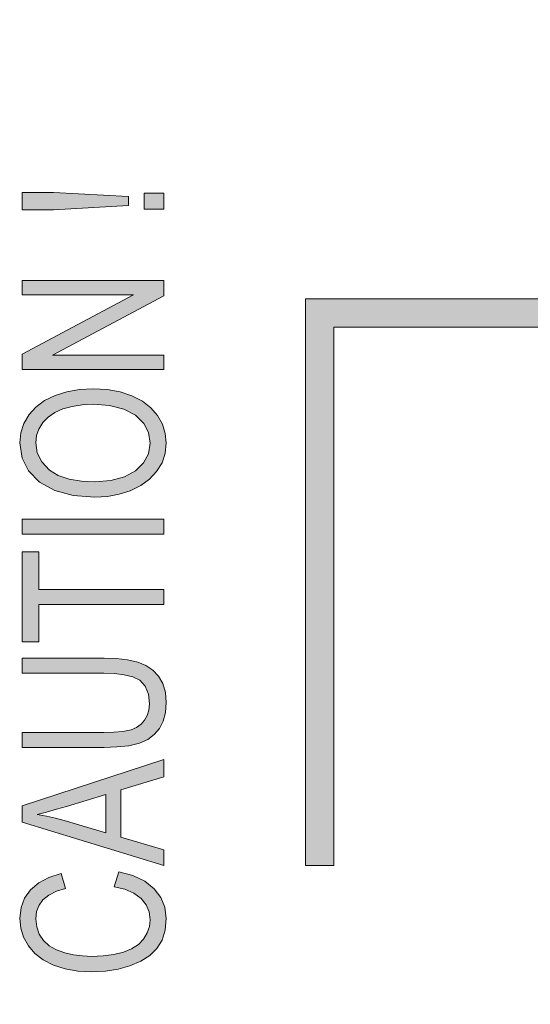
# Model space of a CAD drawing. Header units: inches. Extents: x 0 to 521, y 0 to 277.
# Tile 9 of 12: x 362 to 380, y 113 to 147. Entities that reach past the tile are written whole.
import ezdxf

# ---------------------------------------------------------------- set-up
doc = ezdxf.new("R2010")
doc.units = ezdxf.units.IN
doc.header["$MEASUREMENT"] = 0
doc.layers.get('0').update_dxf_attribs({"lineweight": 13})

msp = doc.modelspace()

# ---------------------------------------------------------------- hatches: boundary and pattern name
h = msp.add_hatch(color=256)
h.paths.add_polyline_path([(362.7629099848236, 126.8226761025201), (367.1728690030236, 126.8226761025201), (367.1728690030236, 127.3520082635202), (362.7629099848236, 127.3520082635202), (362.7629099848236, 128.6753362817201), (362.1728690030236, 128.6753362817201), (362.1728690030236, 125.5048050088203), (362.7629099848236, 125.5048050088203)])
h.paths.add_polyline_path([(364.6796903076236, 134.4352277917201), (364.1942601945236, 134.4084385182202), (363.7459039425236, 134.3290497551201), (363.3393083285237, 134.2005762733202), (362.9657422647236, 134.0169725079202), (362.6584325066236, 133.7887665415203), (362.4170365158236, 133.5229532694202), (362.2290296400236, 133.2060811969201), (362.1207610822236, 132.8781771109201), (362.0841921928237, 132.5252679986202), (362.1664972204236, 131.9829733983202), (362.3977494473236, 131.5344619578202), (362.7893426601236, 131.1439214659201), (363.3212012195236, 130.8463777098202), (363.9769405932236, 130.6677238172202), (364.7376711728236, 130.6098531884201), (365.1784309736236, 130.6363578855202), (365.5923374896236, 130.7131720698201), (365.9862903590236, 130.8385112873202), (366.3617669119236, 131.0204032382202), (366.6721304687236, 131.2467691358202), (366.9190672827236, 131.5120055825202), (367.1087434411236, 131.8240859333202), (367.2200365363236, 132.1564466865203), (367.2581350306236, 132.5225404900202), (367.2241081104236, 132.8612976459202), (367.1235044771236, 133.1814937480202), (366.9511773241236, 133.4938902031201), (366.7190211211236, 133.7661671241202), (366.4151021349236, 134.0002695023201), (366.0408898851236, 134.1902135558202), (365.6288978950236, 134.3248725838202), (365.1741624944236, 134.4074447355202)])
h.paths.add_polyline_path([(367.1728690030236, 138.2633318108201), (362.1728690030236, 138.2633318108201), (362.1728690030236, 137.7558283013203), (366.0985170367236, 137.7558283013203), (362.1728690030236, 135.6548723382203), (362.1728690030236, 135.1118978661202), (367.1728690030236, 135.1118978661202), (367.1728690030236, 135.6194013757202), (363.2438103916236, 135.6194013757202), (367.1728690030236, 137.7203573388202)])
h.paths.add_polyline_path([(363.2813273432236, 141.3629221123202), (362.1728690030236, 141.3629221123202), (362.1728690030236, 140.7544626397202), (363.2813273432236, 140.7544626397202), (365.9313955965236, 140.9045309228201), (365.9313955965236, 141.2210401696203)])
h.paths.add_polyline_path([(388.2735511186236, 152.7201138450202), (390.2435374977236, 152.7201138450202), (390.2435374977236, 148.3101547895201), (390.7728690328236, 148.3101547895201), (390.7728690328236, 153.3101547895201), (388.2735511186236, 153.3101547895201)])
h.paths.add_polyline_path([(362.1728690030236, 129.8376840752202), (362.1728690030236, 129.3083519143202), (367.1728690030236, 129.3083519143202), (367.1728690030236, 129.8376840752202)])
h.paths.add_polyline_path([(366.4736875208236, 141.3410944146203), (366.4736875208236, 140.7762922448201), (367.1728690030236, 140.7762922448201), (367.1728690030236, 141.3410944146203)])
h.paths.add_polyline_path([(363.6730411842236, 114.5240409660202), (363.3780134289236, 114.6302838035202), (363.1291968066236, 114.7773569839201), (362.9300313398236, 114.9591021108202), (362.7766399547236, 115.1827700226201), (362.6850241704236, 115.4376460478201), (362.6537694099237, 115.7312711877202), (362.6830328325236, 115.9875219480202), (362.7672920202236, 116.2070610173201), (362.9046485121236, 116.3958737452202), (363.1166016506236, 116.5668317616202), (363.3845316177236, 116.7003826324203), (363.6974255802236, 116.8008484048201), (363.5439468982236, 117.3219942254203), (363.1168962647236, 117.1859361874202), (362.7554771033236, 116.9934705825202), (362.4706928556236, 116.7510829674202), (362.2579164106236, 116.4555857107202), (362.1314790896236, 116.1239897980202), (362.0876027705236, 115.7421852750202), (362.1218161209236, 115.3970461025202), (362.2215888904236, 115.0781416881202), (362.3911500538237, 114.7708345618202), (362.6189758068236, 114.5029088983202), (362.9126885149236, 114.2753833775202), (363.2745061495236, 114.0914348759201), (363.6846387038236, 113.9596254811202), (364.1401008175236, 113.8802564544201), (364.6353520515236, 113.8540543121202), (365.1152568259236, 113.8782879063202), (365.5628235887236, 113.9495167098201), (365.9757339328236, 114.0641497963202), (366.3597785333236, 114.2270686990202), (366.6812421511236, 114.4345159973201), (366.9307134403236, 114.6807937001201), (367.1100604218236, 114.9724405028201), (367.2210846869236, 115.3259073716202), (367.2581350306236, 115.7339996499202), (367.2085662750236, 116.1383758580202), (367.0671683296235, 116.4841382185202), (366.8318048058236, 116.7899342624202), (366.4995134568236, 117.0513897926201), (366.0806243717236, 117.2520645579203), (365.5869208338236, 117.3902072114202), (365.4197993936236, 116.8608755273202), (365.7934105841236, 116.7700124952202), (366.1149163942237, 116.6317999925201), (366.3715425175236, 116.4435286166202), (366.5523986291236, 116.2175845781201), (366.6566352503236, 115.9703633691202), (366.6919685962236, 115.6903435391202), (366.6659157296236, 115.4514316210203), (366.5888741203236, 115.2272734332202), (366.4573881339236, 115.0105823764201), (366.2745153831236, 114.8197112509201), (366.0362296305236, 114.6637655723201), (365.7472209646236, 114.5470966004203), (365.4028087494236, 114.4635811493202), (365.0299861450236, 114.4152922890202), (364.6319411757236, 114.3997568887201), (364.3005980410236, 114.4139968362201), (363.9813514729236, 114.4557699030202)])
h.paths.add_polyline_path([(367.1728690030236, 121.3465508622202), (362.1728690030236, 119.7094430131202), (362.1728690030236, 119.1391839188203), (367.1728690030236, 117.6030310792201), (367.1728690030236, 118.1651047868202), (365.6585443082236, 118.6043953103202), (365.6585443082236, 120.2769736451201), (367.1728690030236, 120.7435497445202)])
edge = h.paths.add_edge_path()
edge.add_line((390.6728690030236, 123.6084881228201), (392.6728690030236, 123.6084881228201))
edge.add_line((392.6728690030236, 123.6084881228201), (392.6728690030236, 112.7084881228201))
edge.add_line((392.6728690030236, 112.7084881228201), (396.0728690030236, 112.7084881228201))
edge.add_line((396.0728690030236, 112.7084881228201), (396.0728690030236, 122.5484881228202))
edge.add_arc((394.8743699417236, 127.6084881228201), 5.200000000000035, 283.3253676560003, 357.7957724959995)
edge.add_line((400.0705223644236, 127.4084881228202), (401.5728690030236, 127.4084881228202))
edge.add_line((401.5728690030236, 127.4084881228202), (401.5728690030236, 127.8084881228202))
edge.add_line((401.5728690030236, 127.8084881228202), (400.0705223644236, 127.8084881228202))
edge.add_arc((394.8743699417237, 127.6084881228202), 5.199999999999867, 2.204227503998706, 76.67463234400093)
edge.add_line((396.0728690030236, 132.6684881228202), (396.0728690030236, 146.9084881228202))
edge.add_line((396.0728690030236, 146.9084881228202), (393.4728690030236, 146.9084881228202))
edge.add_line((393.4728690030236, 146.9084881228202), (393.4728690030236, 137.6101547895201))
edge.add_line((393.4728690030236, 137.6101547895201), (386.0728690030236, 137.6101547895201))
edge.add_line((386.0728690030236, 137.6101547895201), (386.0728690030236, 154.1684881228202))
edge.add_line((386.0728690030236, 154.1684881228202), (387.0728690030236, 153.4601547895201))
edge.add_line((387.0728690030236, 153.4601547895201), (387.0728690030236, 154.1101547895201))
edge.add_line((387.0728690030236, 154.1101547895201), (392.4728690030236, 154.1101547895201))
edge.add_line((392.4728690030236, 154.1101547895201), (392.4728690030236, 153.4601547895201))
edge.add_line((392.4728690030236, 153.4601547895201), (393.4728690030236, 154.1684881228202))
edge.add_line((393.4728690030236, 154.1684881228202), (393.4728690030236, 148.9084881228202))
edge.add_line((393.4728690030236, 148.9084881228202), (393.6728690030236, 148.9084881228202))
edge.add_line((393.6728690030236, 148.9084881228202), (393.6728690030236, 154.3101547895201))
edge.add_line((393.6728690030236, 154.3101547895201), (392.4728690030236, 155.1601547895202))
edge.add_line((392.4728690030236, 155.1601547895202), (392.4728690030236, 154.5101547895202))
edge.add_line((392.4728690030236, 154.5101547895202), (387.0728690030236, 154.5101547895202))
edge.add_line((387.0728690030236, 154.5101547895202), (387.0728690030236, 155.1601547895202))
edge.add_line((387.0728690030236, 155.1601547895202), (385.8728690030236, 154.3101547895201))
edge.add_line((385.8728690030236, 154.3101547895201), (385.8728690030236, 137.6101547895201))
edge.add_line((385.8728690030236, 137.6101547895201), (372.1728690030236, 137.6101547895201))
edge.add_line((372.1728690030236, 137.6101547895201), (372.1728690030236, 117.6101547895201))
edge.add_line((372.1728690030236, 117.6101547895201), (373.1728690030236, 117.6101547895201))
edge.add_line((373.1728690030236, 117.6101547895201), (373.1728690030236, 136.6084881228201))
edge.add_line((373.1728690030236, 136.6084881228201), (385.8728690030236, 136.6084881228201))
edge.add_line((385.8728690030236, 136.6084881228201), (385.8728690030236, 132.6084881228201))
edge.add_line((385.8728690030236, 132.6084881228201), (386.0728690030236, 132.6084881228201))
edge.add_line((386.0728690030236, 132.6084881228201), (386.0728690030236, 136.6084881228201))
edge.add_line((386.0728690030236, 136.6084881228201), (392.6728690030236, 136.6084881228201))
edge.add_line((392.6728690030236, 136.6084881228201), (392.6728690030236, 131.6084881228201))
edge.add_line((392.6728690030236, 131.6084881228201), (390.6728690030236, 131.6084881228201))
edge.add_line((390.6728690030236, 131.6084881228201), (390.6728690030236, 130.6084881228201))
edge.add_line((390.6728690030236, 130.6084881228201), (385.8728690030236, 130.6084881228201))
edge.add_line((385.8728690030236, 130.6084881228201), (385.8728690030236, 127.8084881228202))
edge.add_line((385.8728690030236, 127.8084881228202), (380.5728690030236, 127.8084881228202))
edge.add_line((380.5728690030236, 127.8084881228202), (380.5728690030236, 127.4084881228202))
edge.add_line((380.5728690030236, 127.4084881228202), (385.8728690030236, 127.4084881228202))
edge.add_line((385.8728690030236, 127.4084881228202), (385.8728690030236, 124.6084881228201))
edge.add_line((385.8728690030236, 124.6084881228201), (390.6728690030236, 124.6084881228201))
edge.add_line((390.6728690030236, 124.6084881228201), (390.6728690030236, 123.6084881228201))
h.paths.add_polyline_path([(362.1728690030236, 124.3942999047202), (365.0582714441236, 124.3942999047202), (365.4328544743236, 124.3827716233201), (365.7760006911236, 124.3445126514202), (366.0817898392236, 124.2705237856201), (366.3303878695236, 124.1459600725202), (366.5154617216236, 123.9411571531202), (366.6263944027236, 123.6576697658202), (366.6612728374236, 123.3138088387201), (366.6427780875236, 123.0958630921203), (366.5867089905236, 122.9016845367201), (366.4954516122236, 122.7347860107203), (366.3718941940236, 122.5960258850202), (366.2133602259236, 122.4846938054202), (366.0200722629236, 122.4024852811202), (365.7265436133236, 122.3415749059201), (365.4068720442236, 122.3145987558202), (365.0582714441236, 122.3069872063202), (362.1728690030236, 122.3069872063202), (362.1728690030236, 121.7776559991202), (365.0616821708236, 121.7776559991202), (365.5152090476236, 121.7914082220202), (365.9344565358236, 121.8377665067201), (366.3174000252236, 121.9292891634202), (366.6047150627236, 122.0571369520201), (366.8363261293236, 122.2280934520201), (367.0166901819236, 122.4403784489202), (367.1509012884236, 122.7026267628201), (367.2317334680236, 123.0116794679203), (367.2581350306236, 123.3601936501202), (367.2275952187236, 123.7195032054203), (367.1341388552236, 124.0342286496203), (366.9818730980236, 124.2933448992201), (366.7797826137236, 124.5051423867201), (366.5418384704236, 124.6679226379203), (366.2584665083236, 124.7864783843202), (365.8918681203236, 124.8685681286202), (365.4924419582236, 124.9108445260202), (365.0616821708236, 124.9236311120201), (362.1728690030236, 124.9236311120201)])
h.paths.add_polyline_path([(386.0728690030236, 127.4084881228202), (395.8728690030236, 127.4084881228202), (395.8728690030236, 124.8084881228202), (386.0728690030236, 124.8084881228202)], flags=16)
edge = h.paths.add_edge_path(flags=16)
edge.add_line((399.8703683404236, 127.8084881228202), (396.0728690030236, 127.8084881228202))
edge.add_line((396.0728690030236, 127.8084881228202), (396.0728690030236, 132.4627233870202))
edge.add_arc((394.8743699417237, 127.6084881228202), 4.999999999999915, 2.2924427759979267, 76.1311762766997, ccw=False)
h.paths.add_polyline_path([(395.8728690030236, 130.6084881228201), (393.6728690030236, 130.6084881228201), (393.6728690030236, 146.7084881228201), (395.8728690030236, 146.7084881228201)], flags=16)
h.paths.add_polyline_path([(395.8728690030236, 130.4084881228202), (395.8728690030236, 127.8084881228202), (386.0728690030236, 127.8084881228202), (386.0728690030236, 130.4084881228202)], flags=16)
edge = h.paths.add_edge_path(flags=16)
edge.add_line((396.0728690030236, 122.7542528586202), (396.0728690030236, 127.4084881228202))
edge.add_line((396.0728690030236, 127.4084881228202), (399.8703683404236, 127.4084881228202))
edge.add_arc((394.8743699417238, 127.60848812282), 4.999999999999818, 283.86882372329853, 357.7075572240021, ccw=False)
h.paths.add_polyline_path([(362.9061568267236, 133.2401385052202), (363.0924388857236, 133.4326721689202), (363.3286458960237, 133.5951550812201), (363.6121592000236, 133.7230856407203), (363.9376549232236, 133.8158120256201), (364.2935699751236, 133.8712400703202), (364.6762795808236, 133.8895258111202), (365.2527634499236, 133.8490691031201), (365.7562234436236, 133.7216395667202), (366.1675072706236, 133.5027563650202), (366.4649540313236, 133.2146680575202), (366.6357521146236, 132.8888761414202), (366.6919685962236, 132.5198110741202), (366.6319830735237, 132.1408870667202), (366.4608644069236, 131.8219013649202), (366.1735511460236, 131.5430044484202), (365.7800891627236, 131.3260061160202), (365.2998177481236, 131.1969762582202), (364.7479030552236, 131.1555551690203), (364.2663481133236, 131.1765671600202), (363.8287499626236, 131.2449030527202), (363.4460980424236, 131.3700319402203), (363.1380803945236, 131.5593752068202), (362.8643469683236, 131.8549961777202), (362.7056856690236, 132.1771883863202), (362.6537694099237, 132.5279974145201), (362.6820346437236, 132.7816160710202), (362.7648840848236, 133.0159232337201)], flags=16)
h.paths.add_polyline_path([(365.1196630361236, 120.1132630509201), (365.1196630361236, 118.7571920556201), (363.6530871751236, 119.1964825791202), (363.3462532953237, 119.2798544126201), (363.0277774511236, 119.3518293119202), (362.6981078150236, 119.4120353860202), (363.0365728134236, 119.4951404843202), (363.3808095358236, 119.5910150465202), (363.7349425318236, 119.6958007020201)], flags=16)
h.paths.add_polyline_path([(395.8728690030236, 112.9084881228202), (393.6728690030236, 112.9084881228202), (393.6728690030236, 124.6084881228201), (395.8728690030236, 124.6084881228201)], flags=16)

# ---------------------------------------------------------------- linework, layer by layer
at = {"color": 7, "linetype": 'Continuous'}
for p, q in [((362.1728690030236, 141.3629221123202), (362.1728690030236, 140.7544626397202)), ((363.2813273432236, 141.3629221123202), (362.1728690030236, 141.3629221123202)), ((365.9313955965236, 141.2210401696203), (363.2813273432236, 141.3629221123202)), ((365.9313955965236, 140.9045309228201), (365.9313955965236, 141.2210401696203)), ((366.4736875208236, 141.3410944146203), (366.4736875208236, 140.7762922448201)), ((367.1728690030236, 141.3410944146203), (366.4736875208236, 141.3410944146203)), ((367.1728690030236, 140.7762922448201), (367.1728690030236, 141.3410944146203)), ((363.2813273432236, 140.7544626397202), (365.9313955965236, 140.9045309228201)), ((366.4736875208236, 140.7762922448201), (367.1728690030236, 140.7762922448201)), ((362.1728690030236, 140.7544626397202), (363.2813273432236, 140.7544626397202)), ((362.1728690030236, 138.2633318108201), (362.1728690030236, 137.7558283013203)), ((367.1728690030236, 138.2633318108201), (362.1728690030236, 138.2633318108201)), ((367.1728690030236, 137.7203573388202), (367.1728690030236, 138.2633318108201)), ((366.0985170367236, 137.7558283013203), (362.1728690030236, 135.6548723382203)), ((362.1728690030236, 137.7558283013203), (366.0985170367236, 137.7558283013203)), ((363.2438103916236, 135.6194013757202), (367.1728690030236, 137.7203573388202)), ((372.1728690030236, 137.6101547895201), (372.1728690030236, 117.6101547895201)), ((385.8728690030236, 137.6101547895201), (372.1728690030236, 137.6101547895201)), ((373.1728690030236, 117.6101547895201), (373.1728690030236, 136.6084881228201)), ((373.1728690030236, 136.6084881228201), (385.8728690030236, 136.6084881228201)), ((362.1728690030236, 135.6548723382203), (362.1728690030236, 135.1118978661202)), ((367.1728690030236, 135.6194013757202), (363.2438103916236, 135.6194013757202)), ((367.1728690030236, 135.1118978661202), (367.1728690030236, 135.6194013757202)), ((362.1728690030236, 135.1118978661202), (367.1728690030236, 135.1118978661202)), ((362.1728690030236, 129.8376840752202), (362.1728690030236, 129.3083519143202)), ((367.1728690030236, 129.8376840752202), (362.1728690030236, 129.8376840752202)), ((367.1728690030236, 129.3083519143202), (367.1728690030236, 129.8376840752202)), ((362.1728690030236, 129.3083519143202), (367.1728690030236, 129.3083519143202)), ((362.1728690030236, 128.6753362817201), (362.1728690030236, 125.5048050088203)), ((362.7629099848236, 128.6753362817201), (362.1728690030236, 128.6753362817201)), ((362.7629099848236, 127.3520082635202), (362.7629099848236, 128.6753362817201)), ((367.1728690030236, 127.3520082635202), (362.7629099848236, 127.3520082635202)), ((367.1728690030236, 126.8226761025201), (367.1728690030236, 127.3520082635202)), ((362.7629099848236, 125.5048050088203), (362.7629099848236, 126.8226761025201)), ((362.7629099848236, 126.8226761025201), (367.1728690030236, 126.8226761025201)), ((362.1728690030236, 125.5048050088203), (362.7629099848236, 125.5048050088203)), ((362.1728690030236, 124.9236311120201), (362.1728690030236, 124.3942999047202)), ((365.0616821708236, 124.9236311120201), (362.1728690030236, 124.9236311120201)), ((362.1728690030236, 124.3942999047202), (365.0582714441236, 124.3942999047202)), ((362.1728690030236, 122.3069872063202), (362.1728690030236, 121.7776559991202)), ((365.0582714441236, 122.3069872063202), (362.1728690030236, 122.3069872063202)), ((362.1728690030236, 121.7776559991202), (365.0616821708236, 121.7776559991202)), ((367.1728690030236, 121.3465508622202), (362.1728690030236, 119.7094430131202)), ((367.1728690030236, 120.7435497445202), (367.1728690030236, 121.3465508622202)), ((365.6585443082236, 120.2769736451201), (367.1728690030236, 120.7435497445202)), ((365.6585443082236, 118.6043953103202), (365.6585443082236, 120.2769736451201)), ((363.7349425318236, 119.6958007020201), (365.1196630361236, 120.1132630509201)), ((365.1196630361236, 120.1132630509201), (365.1196630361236, 118.7571920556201)), ((362.1728690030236, 119.7094430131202), (362.1728690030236, 119.1391839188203)), ((362.1728690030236, 119.1391839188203), (367.1728690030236, 117.6030310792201)), ((365.1196630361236, 118.7571920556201), (363.6530871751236, 119.1964825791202)), ((367.1728690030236, 118.1651047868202), (365.6585443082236, 118.6043953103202)), ((367.1728690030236, 117.6030310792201), (367.1728690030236, 118.1651047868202)), ((372.1728690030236, 117.6101547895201), (373.1728690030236, 117.6101547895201)), ((363.6974255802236, 116.8008484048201), (363.5439468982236, 117.3219942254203)), ((365.5869208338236, 117.3902072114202), (365.4197993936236, 116.8608755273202))]:
    msp.add_line(p, q, dxfattribs=at)
for points in [[(363.3393083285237, 134.2005762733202), (362.9657422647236, 134.0169725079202), (362.6584325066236, 133.7887665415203), (362.4170365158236, 133.5229532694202)], [(364.6796903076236, 134.4352277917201), (364.1942601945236, 134.4084385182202), (363.7459039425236, 134.3290497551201), (363.3393083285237, 134.2005762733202)], [(366.0408898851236, 134.1902135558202), (365.6288978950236, 134.3248725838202), (365.1741624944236, 134.4074447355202), (364.6796903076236, 134.4352277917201)], [(366.9511773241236, 133.4938902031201), (366.7190211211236, 133.7661671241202), (366.4151021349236, 134.0002695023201), (366.0408898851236, 134.1902135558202)], [(363.6121592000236, 133.7230856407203), (363.9376549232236, 133.8158120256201), (364.2935699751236, 133.8712400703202), (364.6762795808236, 133.8895258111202)], [(364.6762795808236, 133.8895258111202), (365.2527634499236, 133.8490691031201), (365.7562234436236, 133.7216395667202), (366.1675072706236, 133.5027563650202)], [(362.4170365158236, 133.5229532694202), (362.2290296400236, 133.2060811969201), (362.1207610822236, 132.8781771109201), (362.0841921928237, 132.5252679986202)], [(362.9061568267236, 133.2401385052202), (363.0924388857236, 133.4326721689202), (363.3286458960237, 133.5951550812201), (363.6121592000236, 133.7230856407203)], [(366.1675072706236, 133.5027563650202), (366.4649540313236, 133.2146680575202), (366.6357521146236, 132.8888761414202), (366.6919685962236, 132.5198110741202)], [(367.2581350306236, 132.5225404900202), (367.2241081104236, 132.8612976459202), (367.1235044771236, 133.1814937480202), (366.9511773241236, 133.4938902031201)], [(362.6537694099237, 132.5279974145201), (362.6820346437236, 132.7816160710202), (362.7648840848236, 133.0159232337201), (362.9061568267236, 133.2401385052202)], [(362.0841921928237, 132.5252679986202), (362.1664972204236, 131.9829733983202), (362.3977494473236, 131.5344619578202), (362.7893426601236, 131.1439214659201)], [(363.1380803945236, 131.5593752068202), (362.8643469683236, 131.8549961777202), (362.7056856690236, 132.1771883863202), (362.6537694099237, 132.5279974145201)], [(366.6919685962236, 132.5198110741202), (366.6319830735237, 132.1408870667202), (366.4608644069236, 131.8219013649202), (366.1735511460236, 131.5430044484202)], [(366.9190672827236, 131.5120055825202), (367.1087434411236, 131.8240859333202), (367.2200365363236, 132.1564466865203), (367.2581350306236, 132.5225404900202)], [(364.7479030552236, 131.1555551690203), (364.2663481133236, 131.1765671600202), (363.8287499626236, 131.2449030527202), (363.4460980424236, 131.3700319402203), (363.1380803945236, 131.5593752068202)], [(366.1735511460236, 131.5430044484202), (365.7800891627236, 131.3260061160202), (365.2998177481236, 131.1969762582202), (364.7479030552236, 131.1555551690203)], [(365.9862903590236, 130.8385112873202), (366.3617669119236, 131.0204032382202), (366.6721304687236, 131.2467691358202), (366.9190672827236, 131.5120055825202)], [(362.7893426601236, 131.1439214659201), (363.3212012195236, 130.8463777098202), (363.9769405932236, 130.6677238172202), (364.7376711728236, 130.6098531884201)], [(364.7376711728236, 130.6098531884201), (365.1784309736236, 130.6363578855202), (365.5923374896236, 130.7131720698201), (365.9862903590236, 130.8385112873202)], [(366.2584665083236, 124.7864783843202), (365.8918681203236, 124.8685681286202), (365.4924419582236, 124.9108445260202), (365.0616821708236, 124.9236311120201)], [(366.9818730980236, 124.2933448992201), (366.7797826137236, 124.5051423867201), (366.5418384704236, 124.6679226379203), (366.2584665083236, 124.7864783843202)], [(365.0582714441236, 124.3942999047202), (365.4328544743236, 124.3827716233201), (365.7760006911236, 124.3445126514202), (366.0817898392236, 124.2705237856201), (366.3303878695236, 124.1459600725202)], [(366.3303878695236, 124.1459600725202), (366.5154617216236, 123.9411571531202), (366.6263944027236, 123.6576697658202), (366.6612728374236, 123.3138088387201)], [(367.2581350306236, 123.3601936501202), (367.2275952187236, 123.7195032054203), (367.1341388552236, 124.0342286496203), (366.9818730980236, 124.2933448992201)], [(366.6612728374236, 123.3138088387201), (366.6427780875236, 123.0958630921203), (366.5867089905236, 122.9016845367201), (366.4954516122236, 122.7347860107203)], [(367.0166901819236, 122.4403784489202), (367.1509012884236, 122.7026267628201), (367.2317334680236, 123.0116794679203), (367.2581350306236, 123.3601936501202)], [(366.4954516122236, 122.7347860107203), (366.3718941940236, 122.5960258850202), (366.2133602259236, 122.4846938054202), (366.0200722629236, 122.4024852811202)], [(366.0200722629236, 122.4024852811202), (365.7265436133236, 122.3415749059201), (365.4068720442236, 122.3145987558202), (365.0582714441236, 122.3069872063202)], [(366.3174000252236, 121.9292891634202), (366.6047150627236, 122.0571369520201), (366.8363261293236, 122.2280934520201), (367.0166901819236, 122.4403784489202)], [(365.0616821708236, 121.7776559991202), (365.5152090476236, 121.7914082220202), (365.9344565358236, 121.8377665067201), (366.3174000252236, 121.9292891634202)], [(362.6981078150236, 119.4120353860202), (363.0365728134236, 119.4951404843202), (363.3808095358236, 119.5910150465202), (363.7349425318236, 119.6958007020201)], [(363.6530871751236, 119.1964825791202), (363.3462532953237, 119.2798544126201), (363.0277774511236, 119.3518293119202), (362.6981078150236, 119.4120353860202)], [(363.5439468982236, 117.3219942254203), (363.1168962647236, 117.1859361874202), (362.7554771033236, 116.9934705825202), (362.4706928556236, 116.7510829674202)], [(366.8318048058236, 116.7899342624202), (366.4995134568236, 117.0513897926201), (366.0806243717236, 117.2520645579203), (365.5869208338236, 117.3902072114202)], [(362.9046485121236, 116.3958737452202), (363.1166016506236, 116.5668317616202), (363.3845316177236, 116.7003826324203), (363.6974255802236, 116.8008484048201)], [(365.4197993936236, 116.8608755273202), (365.7934105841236, 116.7700124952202), (366.1149163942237, 116.6317999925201), (366.3715425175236, 116.4435286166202)], [(367.2581350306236, 115.7339996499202), (367.2085662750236, 116.1383758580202), (367.0671683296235, 116.4841382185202), (366.8318048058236, 116.7899342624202)], [(362.4706928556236, 116.7510829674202), (362.2579164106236, 116.4555857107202), (362.1314790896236, 116.1239897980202), (362.0876027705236, 115.7421852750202)], [(366.3715425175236, 116.4435286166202), (366.5523986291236, 116.2175845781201), (366.6566352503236, 115.9703633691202), (366.6919685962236, 115.6903435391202)], [(362.6537694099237, 115.7312711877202), (362.6830328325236, 115.9875219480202), (362.7672920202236, 116.2070610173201), (362.9046485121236, 116.3958737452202)], [(362.0876027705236, 115.7421852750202), (362.1218161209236, 115.3970461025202), (362.2215888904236, 115.0781416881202), (362.3911500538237, 114.7708345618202)], [(362.9300313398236, 114.9591021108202), (362.7766399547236, 115.1827700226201), (362.6850241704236, 115.4376460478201), (362.6537694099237, 115.7312711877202)], [(366.6919685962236, 115.6903435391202), (366.6659157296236, 115.4514316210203), (366.5888741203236, 115.2272734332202), (366.4573881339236, 115.0105823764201)], [(366.9307134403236, 114.6807937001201), (367.1100604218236, 114.9724405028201), (367.2210846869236, 115.3259073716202), (367.2581350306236, 115.7339996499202)], [(362.3911500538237, 114.7708345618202), (362.6189758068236, 114.5029088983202), (362.9126885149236, 114.2753833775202), (363.2745061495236, 114.0914348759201)], [(363.6730411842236, 114.5240409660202), (363.3780134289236, 114.6302838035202), (363.1291968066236, 114.7773569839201), (362.9300313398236, 114.9591021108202)], [(366.4573881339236, 115.0105823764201), (366.2745153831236, 114.8197112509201), (366.0362296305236, 114.6637655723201), (365.7472209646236, 114.5470966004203)], [(364.6319411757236, 114.3997568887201), (364.3005980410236, 114.4139968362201), (363.9813514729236, 114.4557699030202), (363.6730411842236, 114.5240409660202)], [(365.7472209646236, 114.5470966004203), (365.4028087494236, 114.4635811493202), (365.0299861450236, 114.4152922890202), (364.6319411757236, 114.3997568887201)], [(365.9757339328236, 114.0641497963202), (366.3597785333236, 114.2270686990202), (366.6812421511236, 114.4345159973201), (366.9307134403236, 114.6807937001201)], [(363.2745061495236, 114.0914348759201), (363.6846387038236, 113.9596254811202), (364.1401008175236, 113.8802564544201), (364.6353520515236, 113.8540543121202)], [(364.6353520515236, 113.8540543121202), (365.1152568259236, 113.8782879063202), (365.5628235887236, 113.9495167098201), (365.9757339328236, 114.0641497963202)]]:
    msp.add_lwpolyline(points, dxfattribs=at)

doc.saveas('drawing.dxf')
